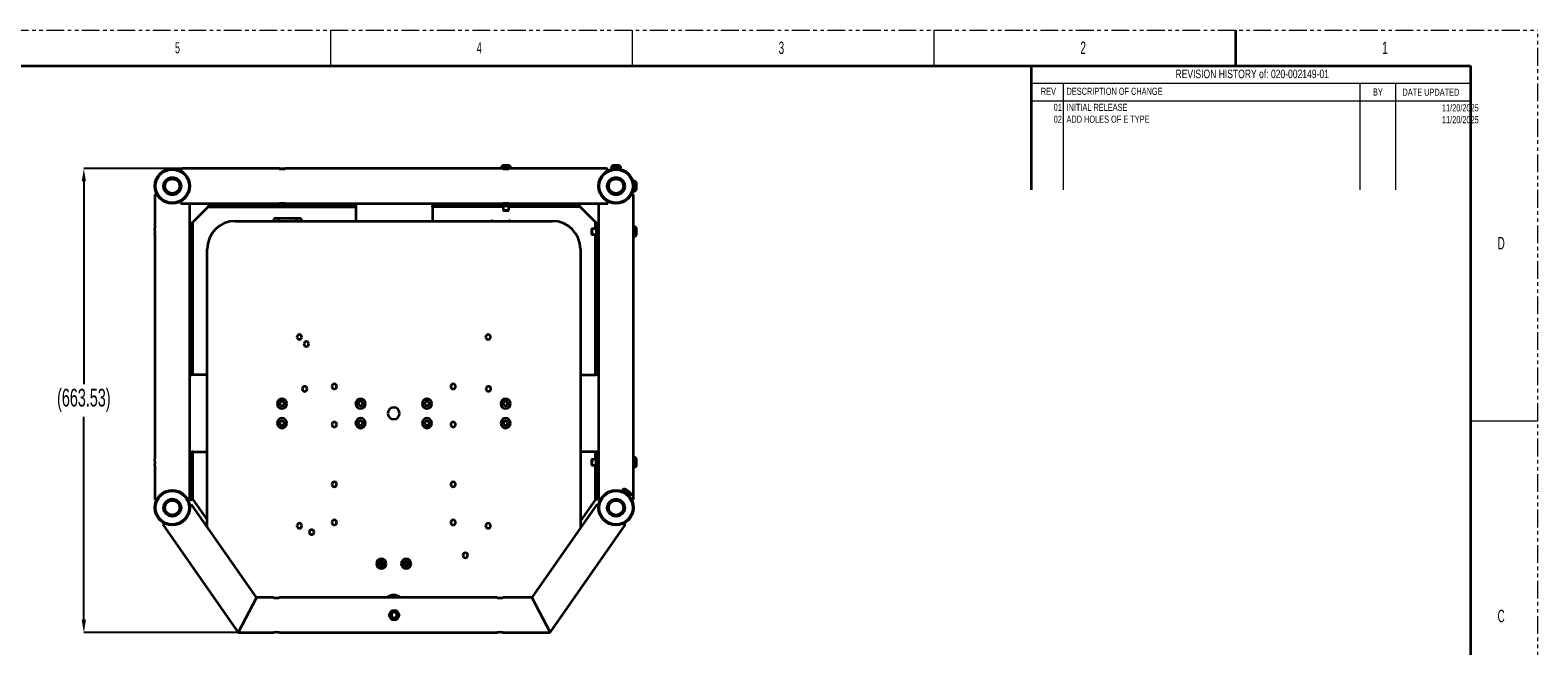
# Model space of a CAD drawing. Header units: millimetres. Extents: x 0 to 864, y 0 to 559.
# Tile 83 of 83: x 324 to 864, y 339 to 559. Entities that reach past the tile are written whole.
import ezdxf

# ---------------------------------------------------------------- set-up
doc = ezdxf.new("R2010")
doc.units = ezdxf.units.MM
doc.header["$PDSIZE"] = -1
doc.linetypes.add('PHANTOM', pattern=[12.7, 6.35, -1.27, 1.27, -1.27, 1.27, -1.27])
doc.styles.add('SLDTEXTSTYLE0', font='GOTHIC.TTF', dxfattribs={"width": 0.6})
doc.styles.add('SLDTEXTSTYLE1', font='GOTHIC.TTF', dxfattribs={"width": 0.75})
doc.styles.add('SLDTEXTSTYLE4', font='GOTHIC.TTF', dxfattribs={"width": 0.605})
doc.dimstyles.new('SLDDIMSTYLE4', dxfattribs={"dimtxt": 6.35, "dimasz": 4.572, "dimexe": 0, "dimexo": 0.0625, "dimgap": 1.5875, "dimtad": 0, "dimtih": 1, "dimtoh": 1, "dimlfac": 4, "dimrnd": 1e-09, "dimzin": 4, "dimdsep": 46, "dimtxsty": 'SLDTEXTSTYLE4', "dimsah": 1, "dimcen": 0, "dimadec": 0, "dimazin": 1, "dimtfac": 1, "dimtofl": 0, "dimtmove": 0, "dimatfit": 3, "dimfxl": 1, "dimfrac": 2, "dimtolj": 1, "dimtzin": 12, "dimarcsym": 0})

# ---------------------------------------------------------------- blocks, each defined once
blk = doc.blocks.new('_D')
at = {"color": 0, "linetype": 'Continuous', "lineweight": -2}
for p, q in [((415.64, 509.28), (343.62, 509.28)), ((343.62, 504.71), (343.62, 432.16)), ((343.62, 347.97), (343.62, 420.52)), ((413.54, 343.4), (343.62, 343.4))]:
    blk.add_line(p, q, dxfattribs=at)
at = {"color": 0}
for points in [[(344.39, 504.71), (342.86, 504.71), (343.62, 509.28)], [(342.86, 347.97), (344.39, 347.97), (343.62, 343.4)]]:
    blk.add_solid(points, dxfattribs=at)
at = {"layer": 'Defpoints', "color": 0}
for p in [(343.62, 509.28), (415.7, 509.28), (413.6, 343.4)]:
    blk.add_point(p, dxfattribs=at)
at = {"color": 0, "lineweight": 18, "insert": (343.62, 430.57), "char_height": 6.35, "attachment_point": 2, "style": 'SLDTEXTSTYLE4'}
blk.add_mtext('\\A1;(663.53)', dxfattribs=at)

msp = doc.modelspace()

# ---------------------------------------------------------------- linework, layer by layer
at = {"color": 7, "linetype": 'PHANTOM', "lineweight": 18}
for p, q in [((0.0296, 558.8), (863.7573, 558.8)), ((863.7573, 0), (863.7573, 558.8)), ((839.6314, 546.1), (708.025, 546.1))]:
    msp.add_line(p, q, dxfattribs=at)
at = {"color": 7, "linetype": 'Continuous', "lineweight": 18}
for p, q in [((431.8, 558.8), (431.8, 546.1)), ((539.75, 558.8), (539.75, 546.1)), ((647.7, 558.8), (647.7, 546.1)), ((693.9127, 539.75), (682.4827, 539.75)), ((693.9127, 539.75), (693.9127, 501.65)), ((839.6314, 539.75), (693.9127, 539.75)), ((779.3989, 542.7645), (779.5701, 542.7728)), ((800.1, 539.75), (800.1, 501.65)), ((812.8, 539.75), (812.8, 501.65)), ((693.9127, 533.39), (682.4827, 533.39)), ((839.6314, 533.39), (693.9127, 533.39)), ((839.6314, 419.1), (863.7573, 419.1))]:
    msp.add_line(p, q, dxfattribs=at)
at = {"color": 7, "linetype": 'Continuous', "lineweight": 35}
for p, q in [((755.65, 558.8), (755.65, 546.1)), ((25.5573, 546.1), (839.6314, 546.1)), ((682.4827, 546.1), (682.4827, 501.65)), ((839.6314, 546.1), (839.6314, 12.7)), ((839.6314, 546.1), (839.6314, 501.65)), ((374.1984, 509.1907), (374.1984, 509.1884)), ((377.772, 508.7537), (377.7716, 508.7529)), ((378.2609, 509.2342), (378.2609, 508.5123)), ((413.5755, 509.2793), (379.0109, 509.2793)), ((493.5755, 509.2793), (415.6853, 509.2793)), ((492.8859, 509.4793), (492.8859, 509.2793)), ((496.3859, 509.4793), (492.8859, 509.4793)), ((495.6912, 509.2793), (493.5755, 509.2793)), ((495.5109, 510.3543), (493.7609, 510.3543)), ((530.2609, 509.2793), (495.6853, 509.2793)), ((496.3859, 509.2793), (496.3859, 509.4793)), ((530.309, 508.0662), (530.3095, 508.0654)), ((531.0109, 508.5123), (531.0109, 509.2342)), ((532.2609, 509.4793), (532.2609, 509.2793)), ((535.7609, 509.4793), (532.2609, 509.4793)), ((535.7609, 509.2793), (532.2609, 509.2793)), ((533.0109, 509.2793), (533.0109, 509.1988)), ((534.8859, 510.3543), (533.1359, 510.3543)), ((535.0109, 509.1988), (535.0109, 509.2793)), ((535.7609, 509.2793), (535.7609, 509.4793)), ((369.0996, 501.9668), (369.1019, 501.9668)), ((540.1723, 504.0918), (540.1699, 504.0918)), ((540.2609, 504.0293), (540.1804, 504.0293)), ((540.1804, 502.0293), (540.2609, 502.0293)), ((540.4609, 504.7793), (540.2609, 504.7793)), ((540.2609, 501.2793), (540.2609, 504.7793)), ((540.4609, 503.0293), (540.4609, 504.7793)), ((540.4609, 501.2793), (540.4609, 503.0293)), ((541.3359, 503.0293), (541.3359, 503.9043)), ((541.3359, 502.1543), (541.3359, 503.0293)), ((369.0109, 499.2793), (369.0109, 487.8398)), ((369.778, 500.0293), (369.0561, 500.0293)), ((378.2609, 497.5464), (378.2609, 496.7793)), ((378.2609, 496.7793), (413.5755, 496.7793)), ((378.9628, 497.9925), (378.9623, 497.9933)), ((381.5109, 487.8418), (381.5109, 496.7793)), ((388.5266, 496.6543), (388.5266, 495.9043)), ((388.5266, 496.6543), (391.0266, 496.6543)), ((391.0266, 496.6543), (391.0266, 495.9043)), ((391.0266, 496.6543), (438.3859, 496.6543)), ((415.6984, 496.7793), (493.5755, 496.7793)), ((438.3859, 496.6543), (438.3859, 495.9043)), ((438.3859, 496.6543), (440.8859, 496.6543)), ((440.8859, 496.6543), (440.8859, 495.9043)), ((468.3859, 496.6543), (468.3859, 495.9043)), ((470.8859, 496.6543), (468.3859, 496.6543)), ((470.8859, 496.6543), (470.8859, 495.9043)), ((518.2452, 496.6543), (470.8859, 496.6543)), ((493.6359, 496.7896), (493.6359, 496.6543)), ((495.6359, 496.6543), (495.6359, 496.7895)), ((495.6984, 496.7793), (531.0109, 496.7793)), ((518.2452, 496.6543), (518.2452, 495.9043)), ((520.7452, 496.6543), (518.2452, 496.6543)), ((520.7452, 496.6543), (520.7452, 495.9043)), ((527.7609, 496.7793), (527.7609, 487.8398)), ((531.0109, 496.7793), (531.0109, 497.5464)), ((531.4998, 497.305), (531.5003, 497.3058)), ((540.2157, 500.0293), (539.4938, 500.0293)), ((540.2609, 501.2793), (540.4609, 501.2793)), ((540.2609, 487.8287), (540.2609, 499.2793)), ((388.1359, 495.6543), (382.6359, 490.1543)), ((388.1359, 495.6543), (440.8859, 495.6543)), ((388.5266, 495.9043), (391.0266, 495.9043)), ((388.5266, 495.8311), (388.5266, 495.9043)), ((391.0266, 495.9043), (438.3859, 495.9043)), ((412.2609, 491.5293), (420.7609, 491.5293)), ((438.3859, 495.9043), (440.8859, 495.9043)), ((440.8859, 495.6543), (440.8859, 495.9043)), ((440.8859, 495.6543), (440.8859, 490.5293)), ((470.8859, 495.9043), (468.3859, 495.9043)), ((468.3859, 495.6543), (468.3859, 495.9043)), ((468.3859, 495.6543), (468.3859, 490.5293)), ((493.6359, 495.6543), (468.3859, 495.6543)), ((518.2452, 495.9043), (470.8859, 495.9043)), ((493.6359, 495.9043), (493.6359, 494.4043)), ((493.6359, 494.4043), (493.7609, 494.2793)), ((493.6359, 494.4043), (495.6359, 494.4043)), ((493.7609, 494.2793), (495.5109, 494.2793)), ((495.5109, 494.2793), (495.6359, 494.4043)), ((495.6359, 494.4043), (495.6359, 495.9043)), ((521.1359, 495.6543), (495.6359, 495.6543)), ((520.7452, 495.9043), (518.2452, 495.9043)), ((520.7452, 495.8311), (520.7452, 495.9043)), ((521.1359, 495.6543), (526.6359, 490.1543)), ((369.0109, 485.73), (369.0109, 405.3398)), ((381.5109, 405.3418), (381.5109, 485.7189)), ((381.6359, 489.7636), (382.3859, 489.7636)), ((381.6359, 485.3021), (381.6359, 489.7636)), ((382.3859, 485.3021), (382.3859, 489.7636)), ((382.4591, 489.7636), (382.3859, 489.7636)), ((382.6359, 435.5293), (382.6359, 490.1543)), ((397.734, 490.5293), (511.234, 490.5293)), ((411.5109, 490.5293), (411.5109, 490.7793)), ((421.5109, 490.5293), (421.5109, 490.7793)), ((525.3859, 487.7793), (525.2609, 487.6543)), ((525.2609, 487.6543), (525.2609, 485.9043)), ((525.2609, 485.9043), (525.3859, 485.7793)), ((526.8859, 487.7793), (525.3859, 487.7793)), ((525.3859, 487.7793), (525.3859, 485.7793)), ((525.3859, 485.7793), (526.8859, 485.7793)), ((526.6359, 487.7793), (526.6359, 490.1543)), ((526.6359, 435.5293), (526.6359, 485.7793)), ((526.8127, 489.7636), (526.8859, 489.7636)), ((527.6359, 489.7636), (526.8859, 489.7636)), ((526.8859, 489.7636), (526.8859, 485.3021)), ((527.6359, 489.7636), (527.6359, 485.3021)), ((527.7712, 487.7793), (527.6359, 487.7793)), ((527.6359, 485.7793), (527.7711, 485.7793)), ((527.7609, 485.7168), (527.7609, 405.3398)), ((540.4609, 488.5293), (540.2609, 488.5293)), ((540.2609, 485.7189), (540.2609, 487.8287)), ((540.2609, 405.3287), (540.2609, 485.7189)), ((540.4609, 485.0293), (540.4609, 488.5293)), ((541.3359, 485.9043), (541.3359, 487.6543)), ((381.6359, 485.3021), (382.3859, 485.3021)), ((381.6359, 437.555), (381.6359, 485.3021)), ((382.3859, 485.3021), (382.3859, 437.555)), ((387.734, 381.1124), (387.734, 480.5293)), ((521.234, 480.5293), (521.234, 380.6786)), ((527.6359, 485.3021), (526.8859, 485.3021)), ((526.8859, 437.555), (526.8859, 485.3021)), ((527.6359, 485.3021), (527.6359, 437.555)), ((540.2609, 485.0293), (540.4609, 485.0293)), ((382.3859, 437.555), (381.6359, 437.555)), ((381.6359, 437.1141), (381.6359, 437.555)), ((382.3859, 437.1141), (381.6359, 437.1141)), ((381.6359, 435.5293), (381.6359, 437.1141)), ((382.3859, 437.1141), (382.3859, 437.555)), ((382.3859, 435.5293), (382.3859, 437.1141)), ((527.6359, 437.555), (526.8859, 437.555)), ((526.8859, 437.1141), (526.8859, 437.555)), ((526.8859, 437.1141), (527.6359, 437.1141)), ((526.8859, 435.5293), (526.8859, 437.1141)), ((527.6359, 437.1141), (527.6359, 437.555)), ((527.6359, 435.5293), (527.6359, 437.1141)), ((381.6359, 435.5293), (382.3859, 435.5293)), ((382.6359, 435.5293), (382.3859, 435.5293)), ((387.734, 435.5293), (382.6359, 435.5293)), ((521.234, 435.5293), (526.6359, 435.5293)), ((526.6359, 435.5293), (526.8859, 435.5293)), ((527.6359, 435.5293), (526.8859, 435.5293)), ((413.6715, 425.2793), (412.734, 425.2793)), ((416.234, 425.2793), (415.2965, 425.2793)), ((441.7965, 425.2793), (440.859, 425.2793)), ((444.359, 425.2793), (443.4215, 425.2793)), ((465.5465, 425.2793), (464.609, 425.2793)), ((468.109, 425.2793), (467.1715, 425.2793)), ((493.6715, 425.2793), (492.734, 425.2793)), ((496.234, 425.2793), (495.2965, 425.2793)), ((413.6715, 418.2793), (412.734, 418.2793)), ((416.234, 418.2793), (415.2965, 418.2793)), ((441.7965, 418.2793), (440.859, 418.2793)), ((444.359, 418.2793), (443.4215, 418.2793)), ((465.5465, 418.2793), (464.609, 418.2793)), ((468.109, 418.2793), (467.1715, 418.2793)), ((493.6715, 418.2793), (492.734, 418.2793)), ((496.234, 418.2793), (495.2965, 418.2793)), ((381.6359, 408.0293), (382.3859, 408.0293)), ((381.6359, 401.2642), (381.6359, 408.0293)), ((382.3859, 401.2642), (382.3859, 408.0293)), ((382.6359, 408.0293), (382.3859, 408.0293)), ((382.6359, 391.019), (382.6359, 408.0293)), ((382.6359, 408.0293), (387.734, 408.0293)), ((526.6359, 408.0293), (521.234, 408.0293)), ((525.3859, 405.2793), (525.2609, 405.1543)), ((525.2609, 405.1543), (525.2609, 403.4043)), ((526.8859, 405.2793), (525.3859, 405.2793)), ((525.3859, 405.2793), (525.3859, 403.2793)), ((526.6359, 408.0293), (526.8859, 408.0293)), ((526.6359, 405.2793), (526.6359, 408.0293)), ((526.8859, 401.2642), (526.8859, 408.0293)), ((527.6359, 408.0293), (526.8859, 408.0293)), ((527.6359, 401.2642), (527.6359, 408.0293)), ((527.7712, 405.2793), (527.6359, 405.2793)), ((540.4609, 406.0293), (540.2609, 406.0293)), ((540.2609, 403.2189), (540.2609, 405.3287)), ((540.4609, 402.5293), (540.4609, 406.0293)), ((541.3359, 403.4043), (541.3359, 405.1543)), ((369.0109, 403.23), (369.0109, 391.7793)), ((381.5109, 391.7793), (381.5109, 403.2189)), ((381.6359, 401.2642), (382.3859, 401.2642)), ((381.6359, 401.2642), (381.6359, 391.019)), ((382.3859, 391.019), (382.3859, 401.2642)), ((525.2609, 403.4043), (525.3859, 403.2793)), ((525.3859, 403.2793), (526.8859, 403.2793)), ((526.6359, 391.019), (526.6359, 403.2793)), ((527.6359, 401.2642), (526.8859, 401.2642)), ((526.8859, 391.019), (526.8859, 401.2642)), ((527.6359, 403.2793), (527.7711, 403.2793)), ((527.6359, 401.2642), (527.6359, 391.019)), ((527.7609, 403.2168), (527.7609, 391.7793)), ((540.2609, 391.7793), (540.2609, 403.2189)), ((540.2609, 402.5293), (540.4609, 402.5293)), ((536.277, 394.3166), (536.1622, 394.1528)), ((539.0293, 392.1453), (536.1622, 394.1528)), ((537.7105, 393.3129), (536.277, 394.3166)), ((536.7766, 393.7226), (536.7304, 393.6566)), ((538.2124, 394.0296), (537.4956, 394.5315)), ((538.9291, 393.5277), (538.2124, 394.0296)), ((369.0561, 391.0293), (369.778, 391.0293)), ((372.261, 393.5123), (372.2604, 393.5131)), ((372.5986, 393.6839), (372.5973, 393.6858)), ((380.7438, 391.0293), (381.4657, 391.0293)), ((381.469, 388.7523), (382.0833, 389.1825)), ((381.6359, 391.019), (382.3859, 391.019)), ((405.3895, 355.8979), (382.0833, 389.1825)), ((382.6359, 391.019), (382.3859, 391.019)), ((382.6359, 391.019), (387.734, 383.7381)), ((527.1885, 389.1825), (503.8824, 355.8979)), ((526.6359, 391.019), (521.234, 383.3042)), ((526.6359, 391.019), (526.8859, 391.019)), ((527.6359, 391.019), (526.8859, 391.019)), ((527.8029, 388.7523), (527.1885, 389.1825)), ((527.8061, 391.0293), (528.528, 391.0293)), ((536.6746, 393.6858), (536.6732, 393.6839)), ((537.0114, 393.5131), (537.0108, 393.5123)), ((539.144, 392.3091), (537.7105, 393.3129)), ((538.3687, 392.5095), (538.4149, 392.5755)), ((539.0293, 392.1453), (539.144, 392.3091)), ((539.4938, 391.0293), (540.2157, 391.0293)), ((381.5093, 387.8859), (381.5109, 387.886)), ((527.7609, 387.886), (527.7626, 387.8859)), ((372.4583, 382.4429), (371.8439, 382.0128)), ((371.8439, 382.0128), (398.8824, 343.3979)), ((372.0125, 382.6898), (372.0121, 382.689)), ((510.3895, 343.3979), (537.4279, 382.0128)), ((536.8135, 382.4429), (537.4279, 382.0128)), ((537.2597, 382.689), (537.2593, 382.6898)), ((449.234, 368.0293), (448.2965, 368.0293)), ((450.1715, 367.4275), (450.1715, 368.6311)), ((450.2465, 368.6105), (450.2465, 367.4482)), ((451.7965, 368.0293), (450.859, 368.0293)), ((458.109, 368.0293), (457.1715, 368.0293)), ((460.6715, 368.0293), (459.734, 368.0293)), ((456.734, 356.0293), (452.234, 356.0293)), ((405.3895, 355.8979), (398.8824, 343.3979)), ((411.4866, 355.8979), (405.3895, 355.8979)), ((491.4866, 355.8979), (413.5964, 355.8979)), ((452.7307, 349.6479), (453.6833, 351.2979)), ((453.6833, 351.2979), (455.5885, 351.2979)), ((454.6359, 350.6479), (454.6359, 350.8979)), ((455.5885, 351.2979), (456.5412, 349.6479)), ((503.8824, 355.8979), (493.5964, 355.8979)), ((503.8824, 355.8979), (510.3895, 343.3979)), ((453.6833, 347.9979), (452.7307, 349.6479)), ((455.5885, 347.9979), (453.6833, 347.9979)), ((454.6359, 348.6479), (454.6359, 348.3979)), ((456.5412, 349.6479), (455.5885, 347.9979)), ((398.8824, 343.3979), (411.4734, 343.3979)), ((413.5853, 343.3979), (491.4734, 343.3979)), ((493.5853, 343.3979), (510.3895, 343.3979))]:
    msp.add_line(p, q, dxfattribs=at)
for centre, radius in [((375.2609, 503.0293), 6.25), ((375.2609, 503.0293), 6), ((534.0109, 503.0293), 6.25), ((534.0109, 503.0293), 6), ((375.2609, 503.0293), 3.125), ((375.2609, 503.0293), 2.625), ((534.0109, 503.0293), 3.125), ((534.0109, 503.0293), 2.625), ((375.2609, 388.0293), 6.25), ((375.2609, 388.0293), 6), ((534.0109, 388.0293), 6.25), ((534.0109, 388.0293), 6), ((375.2609, 388.0293), 3.125), ((375.2609, 388.0293), 2.625), ((534.0109, 388.0293), 3.125), ((534.0109, 388.0293), 2.625), ((450.0465, 368.0293), 0.7396), ((450.0465, 368.0293), 0.6146), ((458.9215, 368.0293), 0.7396), ((458.9215, 368.0293), 0.6146)]:
    msp.add_circle(centre, radius, dxfattribs=at)
for centre, radius, start, end in [((379.0109, 503.0293), 6.25, 90, 96.892103), ((493.7609, 509.4793), 0.875, 90, 180), ((495.5109, 509.4793), 0.875, 0, 90), ((530.2609, 503.0293), 6.25, 83.107897, 90), ((533.1359, 509.4793), 0.875, 90, 180), ((534.8859, 509.4793), 0.875, 0, 90), ((540.4609, 503.9043), 0.875, 0, 90), ((540.4609, 502.1543), 0.875, 270, 0), ((375.2609, 499.2793), 6.25, 173.107897, 180), ((534.0109, 499.2793), 6.25, 0, 6.892103), ((412.2609, 490.7793), 0.75, 90, 180), ((420.7609, 490.7793), 0.75, 0, 90), ((397.734, 480.5293), 10, 90, 180), ((413.3859, 489.7793), 0.8125, 67.380135, 112.619865), ((419.6359, 489.7793), 0.8125, 67.380135, 112.619865), ((489.6359, 489.7793), 0.8125, 67.380135, 112.619865), ((495.8859, 489.7793), 0.8125, 67.380135, 112.619865), ((511.234, 480.5293), 10, 360, 90), ((540.4609, 487.6543), 0.875, 0, 90), ((540.4609, 485.9043), 0.875, 270, 0), ((420.734, 449.0793), 0.875, 0, 180), ((420.734, 449.0793), 0.875, 180, 0), ((488.234, 449.0793), 0.875, 360, 180), ((488.234, 449.0793), 0.875, 180, 360), ((423.234, 446.5793), 0.875, 0, 180), ((423.234, 446.5793), 0.875, 180, 0), ((433.234, 431.4043), 0.875, 0, 180), ((475.734, 431.4043), 0.875, 360, 180), ((414.484, 425.2793), 1.75, 360, 180), ((414.484, 425.2793), 0.8125, 360, 180), ((422.6091, 430.5279), 0.875, 0, 180), ((422.6091, 430.5279), 0.875, 180, 0), ((433.234, 431.4043), 0.875, 180, 0), ((442.609, 425.2793), 1.75, 360, 180), ((442.609, 425.2793), 0.8125, 360, 180), ((466.359, 425.2793), 1.75, 360, 180), ((466.359, 425.2793), 0.8125, 360, 180), ((475.734, 431.4043), 0.875, 180, 360), ((488.3591, 430.5303), 0.875, 360, 180), ((488.3591, 430.5303), 0.875, 180, 360), ((494.484, 425.2793), 1.75, 360, 180), ((494.484, 425.2793), 0.8125, 360, 180), ((414.484, 425.2793), 1.75, 180, 360), ((414.484, 425.2793), 0.8125, 180, 360), ((442.609, 425.2793), 1.75, 180, 360), ((442.609, 425.2793), 0.8125, 180, 360), ((454.484, 421.7793), 2.1125, 360, 180), ((454.484, 421.7793), 2.1125, 180, 360), ((466.359, 425.2793), 1.75, 180, 360), ((466.359, 425.2793), 0.8125, 180, 360), ((494.484, 425.2793), 1.75, 180, 360), ((494.484, 425.2793), 0.8125, 180, 360), ((414.484, 418.2793), 1.75, 360, 180), ((414.484, 418.2793), 1.75, 180, 360), ((414.484, 418.2793), 0.8125, 360, 180), ((414.484, 418.2793), 0.8125, 180, 360), ((433.234, 417.7793), 0.875, 360, 180), ((433.234, 417.7793), 0.875, 180, 360), ((442.609, 418.2793), 1.75, 360, 180), ((442.609, 418.2793), 1.75, 180, 360), ((442.609, 418.2793), 0.8125, 0, 180), ((442.609, 418.2793), 0.8125, 180, 0), ((466.359, 418.2793), 1.75, 360, 180), ((466.359, 418.2793), 1.75, 180, 360), ((466.359, 418.2793), 0.8125, 360, 180), ((466.359, 418.2793), 0.8125, 180, 360), ((475.734, 417.7793), 0.875, 360, 180), ((475.734, 417.7793), 0.875, 180, 360), ((494.484, 418.2793), 1.75, 360, 180), ((494.484, 418.2793), 1.75, 180, 360), ((494.484, 418.2793), 0.8125, 360, 180), ((494.484, 418.2793), 0.8125, 180, 360), ((540.4609, 405.1543), 0.875, 0, 90), ((540.4609, 403.4043), 0.875, 270, 0), ((433.234, 396.4043), 0.875, 360, 180), ((433.234, 396.4043), 0.875, 180, 360), ((475.734, 396.4043), 0.875, 360, 180), ((475.734, 396.4043), 0.875, 180, 360), ((536.9937, 393.8147), 0.875, 55, 145), ((375.2609, 391.7793), 6.25, 180, 186.892103), ((375.2609, 391.7793), 6.25, 353.107897, 0), ((534.0109, 391.7793), 6.25, 180, 186.892103), ((538.4272, 392.811), 0.875, 325, 55), ((534.0109, 391.7793), 6.25, 353.107897, 0), ((433.234, 382.7793), 0.875, 360, 180), ((475.734, 382.7793), 0.875, 360, 180), ((420.734, 381.5793), 0.875, 0, 180), ((420.734, 381.5793), 0.875, 180, 0), ((425.111, 379.278), 0.875, 360, 180), ((425.111, 379.278), 0.875, 180, 360), ((433.234, 382.7793), 0.875, 180, 360), ((475.734, 382.7793), 0.875, 180, 360), ((488.234, 381.5793), 0.875, 360, 180), ((488.234, 381.5793), 0.875, 180, 360), ((450.0465, 368.0293), 1.75, 360, 180), ((450.0465, 368.0293), 1.75, 180, 360), ((450.0465, 368.0293), 0.8125, 360, 180), ((450.0465, 368.0293), 0.8125, 180, 360), ((458.9215, 368.0293), 1.75, 360, 180), ((458.9215, 368.0293), 1.75, 180, 360), ((458.9215, 368.0293), 0.8125, 360, 180), ((458.9215, 368.0293), 0.8125, 180, 360), ((480.1113, 371.03), 0.875, 0, 180), ((480.1113, 371.03), 0.875, 180, 0), ((454.484, 353.0293), 3.75, 49.901591, 130.098409), ((454.6359, 349.6479), 1.25, 90, 270), ((454.6359, 349.6479), 1, 90, 270), ((454.6359, 349.6479), 1.25, 270, 90), ((454.6359, 349.6479), 1, 270, 90), ((412.5358, 337.1993), 6.2889, 80.394261, 99.725964), ((454.6359, 349.6479), 6.25, 269.71205, 270.28795), ((492.5358, 337.1993), 6.2889, 80.394261, 99.725964)]:
    msp.add_arc(centre, radius, start, end, dxfattribs=at)
for points, knots in [([(413.5755, 509.279), (413.5748, 509.2791), (413.5551, 509.2824), (413.6274, 509.27), (413.7967, 509.244), (414.0718, 509.2116), (414.4048, 509.1893), (414.7665, 509.1862), (415.1144, 509.204), (415.4096, 509.2352), (415.6088, 509.2641), (415.7038, 509.2802), (415.6889, 509.2777), (415.6853, 509.2771)], [0, 0, 0, 0, 0.003841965, 0.111198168, 0.219056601, 0.325767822, 0.431458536, 0.537839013, 0.645559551, 0.753166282, 0.859435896, 0.965191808, 1, 1, 1, 1]), ([(493.5755, 509.279), (493.5748, 509.2791), (493.5551, 509.2824), (493.6274, 509.27), (493.7967, 509.244), (494.0718, 509.2116), (494.4048, 509.1893), (494.7665, 509.1862), (495.1144, 509.204), (495.4096, 509.2352), (495.6088, 509.2641), (495.7038, 509.2802), (495.6889, 509.2777), (495.6853, 509.2771)], [0, 0, 0, 0, 0.00384196, 0.11119817, 0.2190566, 0.32576782, 0.43145854, 0.53783901, 0.64555955, 0.75316628, 0.8594359, 0.96519181, 1, 1, 1, 1]), ([(388.1359, 495.6543), (388.201, 495.7852), (388.2662, 495.9161), (388.3964, 496.1579), (388.4615, 496.2689), (388.5266, 496.3614)], [0, 0, 0, 0, 0.5, 0.5, 1, 1, 1, 1]), ([(415.6984, 496.7793), (415.693, 496.7803), (415.6795, 496.7826), (415.5489, 496.804), (415.3077, 496.8359), (414.9914, 496.8632), (414.6684, 496.8728), (414.3451, 496.866), (414.0421, 496.8442), (413.7795, 496.8123), (413.6054, 496.7849), (413.5853, 496.7814), (413.5755, 496.7797)], [0, 0, 0, 0, 0.07237615, 0.18025634, 0.28748276, 0.39373914, 0.500033, 0.57690928, 0.68480302, 0.7919583, 0.89784246, 1, 1, 1, 1]), ([(495.6984, 496.7793), (495.693, 496.7803), (495.6795, 496.7826), (495.5489, 496.804), (495.3077, 496.8359), (494.9914, 496.8632), (494.6684, 496.8728), (494.3451, 496.866), (494.0421, 496.8442), (493.7795, 496.8123), (493.6054, 496.7849), (493.5853, 496.7814), (493.5755, 496.7797)], [0, 0, 0, 0, 0.07237615, 0.18025634, 0.287482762, 0.393739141, 0.500032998, 0.576909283, 0.684803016, 0.791958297, 0.897842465, 1, 1, 1, 1]), ([(520.7452, 496.3614), (520.8103, 496.2689), (520.8754, 496.1579), (521.0057, 495.9161), (521.0708, 495.7852), (521.1359, 495.6543)], [0, 0, 0, 0, 0.5, 0.5, 1, 1, 1, 1]), ([(369.1019, 486.7793), (369.1008, 486.8648), (369.0983, 487.0702), (369.0756, 487.3731), (369.044, 487.6358), (369.0165, 487.8098), (369.013, 487.8299), (369.0113, 487.8398)], [0, 0, 0, 0, 0.153762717, 0.369564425, 0.583889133, 0.795671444, 1, 1, 1, 1]), ([(369.0131, 485.73), (369.0132, 485.7301), (369.0132, 485.7304), (369.0359, 485.8681), (369.0671, 486.107), (369.0958, 486.424), (369.0998, 486.6609), (369.1019, 486.7793)], [0, 0, 0, 0, 0.14415407, 0.36004871, 0.574635, 0.78728, 1, 1, 1, 1]), ([(381.5109, 487.8418), (381.51, 487.8364), (381.5077, 487.8229), (381.4862, 487.6923), (381.4544, 487.4512), (381.427, 487.1348), (381.4174, 486.8118), (381.4243, 486.4885), (381.446, 486.1855), (381.4779, 485.9229), (381.5053, 485.7488), (381.5088, 485.7287), (381.5106, 485.7189)], [0, 0, 0, 0, 0.07237615, 0.18025634, 0.28748276, 0.39373914, 0.500033, 0.57690928, 0.68480302, 0.7919583, 0.89784246, 1, 1, 1, 1]), ([(381.9288, 489.7636), (382.0214, 489.8287), (382.1323, 489.8938), (382.3742, 490.0241), (382.505, 490.0892), (382.6359, 490.1543)], [0, 0, 0, 0, 0.5, 0.5, 1, 1, 1, 1]), ([(526.6359, 490.1543), (526.7668, 490.0892), (526.8977, 490.0241), (527.1395, 489.8938), (527.2505, 489.8287), (527.343, 489.7636)], [0, 0, 0, 0, 0.5, 0.5, 1, 1, 1, 1]), ([(527.7609, 485.7168), (527.7618, 485.7223), (527.7642, 485.7358), (527.7856, 485.8664), (527.8175, 486.1075), (527.8448, 486.4238), (527.8544, 486.7468), (527.8475, 487.0701), (527.8258, 487.3731), (527.7939, 487.6358), (527.7665, 487.8098), (527.763, 487.8299), (527.7613, 487.8398)], [0, 0, 0, 0, 0.07237615, 0.18025634, 0.28748276, 0.39373914, 0.500033, 0.57690928, 0.68480302, 0.7919583, 0.89784246, 1, 1, 1, 1]), ([(540.2587, 487.8287), (540.2587, 487.8285), (540.2586, 487.8282), (540.2359, 487.6906), (540.2047, 487.4516), (540.1761, 487.1346), (540.172, 486.8978), (540.1699, 486.7793)], [0, 0, 0, 0, 0.14415407, 0.36004871, 0.574635, 0.78728, 1, 1, 1, 1]), ([(540.1699, 486.7793), (540.171, 486.6939), (540.1736, 486.4885), (540.1963, 486.1855), (540.2279, 485.9229), (540.2553, 485.7488), (540.2588, 485.7287), (540.2606, 485.7189)], [0, 0, 0, 0, 0.15376272, 0.36956443, 0.58388913, 0.79567144, 1, 1, 1, 1]), ([(369.1019, 404.2793), (369.1008, 404.3648), (369.0983, 404.5702), (369.0756, 404.8731), (369.044, 405.1358), (369.0165, 405.3098), (369.013, 405.3299), (369.0113, 405.3398)], [0, 0, 0, 0, 0.15376272, 0.36956443, 0.58388913, 0.79567144, 1, 1, 1, 1]), ([(381.5109, 405.3418), (381.51, 405.3364), (381.5077, 405.3229), (381.4862, 405.1923), (381.4544, 404.9512), (381.427, 404.6348), (381.4174, 404.3118), (381.4243, 403.9885), (381.446, 403.6855), (381.4779, 403.4229), (381.5053, 403.2488), (381.5088, 403.2287), (381.5106, 403.2189)], [0, 0, 0, 0, 0.07237615, 0.18025634, 0.28748276, 0.39373914, 0.500033, 0.57690928, 0.68480302, 0.7919583, 0.89784246, 1, 1, 1, 1]), ([(527.7609, 403.2168), (527.7618, 403.2223), (527.7642, 403.2358), (527.7856, 403.3664), (527.8175, 403.6075), (527.8448, 403.9238), (527.8544, 404.2468), (527.8475, 404.5701), (527.8258, 404.8731), (527.7939, 405.1358), (527.7665, 405.3098), (527.763, 405.3299), (527.7613, 405.3398)], [0, 0, 0, 0, 0.07237615, 0.18025634, 0.287482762, 0.393739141, 0.500032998, 0.576909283, 0.684803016, 0.791958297, 0.897842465, 1, 1, 1, 1]), ([(540.2587, 405.3287), (540.2587, 405.3285), (540.2586, 405.3282), (540.2359, 405.1906), (540.2047, 404.9516), (540.1761, 404.6346), (540.172, 404.3978), (540.1699, 404.2793)], [0, 0, 0, 0, 0.144154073, 0.360048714, 0.574635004, 0.787280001, 1, 1, 1, 1]), ([(369.0131, 403.23), (369.0132, 403.2301), (369.0132, 403.2304), (369.0359, 403.3681), (369.0671, 403.607), (369.0958, 403.924), (369.0998, 404.1609), (369.1019, 404.2793)], [0, 0, 0, 0, 0.14415407, 0.36004871, 0.574635, 0.78728, 1, 1, 1, 1]), ([(540.1699, 404.2793), (540.171, 404.1939), (540.1736, 403.9885), (540.1963, 403.6855), (540.2279, 403.4229), (540.2553, 403.2488), (540.2588, 403.2287), (540.2606, 403.2189)], [0, 0, 0, 0, 0.15376272, 0.36956443, 0.58388913, 0.79567144, 1, 1, 1, 1]), ([(411.4866, 355.8956), (411.4867, 355.8956), (411.487, 355.8955), (411.6247, 355.8728), (411.8636, 355.8416), (412.1806, 355.813), (412.4175, 355.8089), (412.5359, 355.8069)], [0, 0, 0, 0, 0.14415407, 0.36004871, 0.574635, 0.78728, 1, 1, 1, 1]), ([(412.5359, 355.8069), (412.6214, 355.8079), (412.8268, 355.8105), (413.1297, 355.8332), (413.3924, 355.8648), (413.5664, 355.8923), (413.5865, 355.8958), (413.5964, 355.8975)], [0, 0, 0, 0, 0.15376272, 0.36956443, 0.58388913, 0.79567144, 1, 1, 1, 1]), ([(491.4866, 355.8956), (491.4867, 355.8956), (491.487, 355.8955), (491.6247, 355.8728), (491.8636, 355.8416), (492.1806, 355.813), (492.4175, 355.8089), (492.5359, 355.8069)], [0, 0, 0, 0, 0.14415407, 0.36004871, 0.574635, 0.78728, 1, 1, 1, 1]), ([(492.5359, 355.8069), (492.6214, 355.8079), (492.8268, 355.8105), (493.1297, 355.8332), (493.3924, 355.8648), (493.5664, 355.8923), (493.5865, 355.8958), (493.5964, 355.8975)], [0, 0, 0, 0, 0.153762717, 0.369564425, 0.583889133, 0.795671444, 1, 1, 1, 1])]:
    msp.add_open_spline(points, degree=3, knots=knots, dxfattribs=at)
for points in [[(388.5266, 495.8311), (388.3964, 495.7848), (388.2662, 495.7198), (388.1359, 495.6543)], [(521.1359, 495.6543), (521.0057, 495.7198), (520.8754, 495.7848), (520.7452, 495.8311)], [(382.6359, 490.1543), (382.5705, 490.0241), (382.5054, 489.8938), (382.4591, 489.7636)], [(526.8127, 489.7636), (526.7664, 489.8938), (526.7014, 490.0241), (526.6359, 490.1543)]]:
    msp.add_open_spline(points, degree=3, dxfattribs=at)

# ---------------------------------------------------------------- texts
at = {"color": 7, "linetype": 'Continuous', "lineweight": 0}
for s, insert, char_height, attachment_point, style in [('5', (376.2375, 554.4792), 3.9688, 1, 'SLDTEXTSTYLE0'), ('4', (484.1875, 554.4792), 3.9688, 1, 'SLDTEXTSTYLE0'), ('3', (592.1693, 554.7227), 4.445, 1, 'SLDTEXTSTYLE0'), ('2', (700.1192, 554.7227), 4.445, 1, 'SLDTEXTSTYLE0'), ('1', (808.0693, 554.7227), 4.445, 1, 'SLDTEXTSTYLE0'), ('REVISION HISTORY of: 020-002149-01', (761.5803, 544.6867), 3.048, 2, 'SLDTEXTSTYLE1'), ('REV', (688.6781, 538.2163), 2.54, 2, 'SLDTEXTSTYLE1'), ('DESCRIPTION OF CHANGE', (695.1533, 538.2163), 2.54, 1, 'SLDTEXTSTYLE1'), ('BY', (806.5283, 537.9579), 2.54, 2, 'SLDTEXTSTYLE1'), ('DATE UPDATED', (825.5081, 537.8833), 2.54, 2, 'SLDTEXTSTYLE1'), ('01^J02', (692.0301, 532.4726), 2.54, 2, 'SLDTEXTSTYLE1'), ('INITIAL RELEASE^JADD HOLES OF E TYPE', (695.1533, 532.4726), 2.54, 1, 'SLDTEXTSTYLE1'), ('11/20/2025^J11/20/2025', (836.0322, 532.306), 2.54, 2, 'SLDTEXTSTYLE1'), ('D', (849.3442, 484.8727), 4.445, 1, 'SLDTEXTSTYLE0'), ('C', (849.3442, 351.5227), 4.445, 1, 'SLDTEXTSTYLE0')]:
    msp.add_mtext(s, dxfattribs=dict(at, insert=insert, char_height=char_height, attachment_point=attachment_point, style=style))

# ---------------------------------------------------------------- dimensions: what is measured, and where the dimension line sits
at = {"color": 7, "linetype": 'Continuous', "lineweight": 18}
dim = msp.add_linear_dim(base=(343.6241, 509.2793), p1=(413.5984, 343.3979), p2=(415.6984, 509.2793), angle=90, text='(<>)', dimstyle='SLDDIMSTYLE4', dxfattribs=at)
dim.commit()
dim.dimension.update_dxf_attribs({"geometry": '_D', "text_midpoint": (343.6241, 426.3386), "dimtype": 160})

doc.saveas('drawing.dxf')
